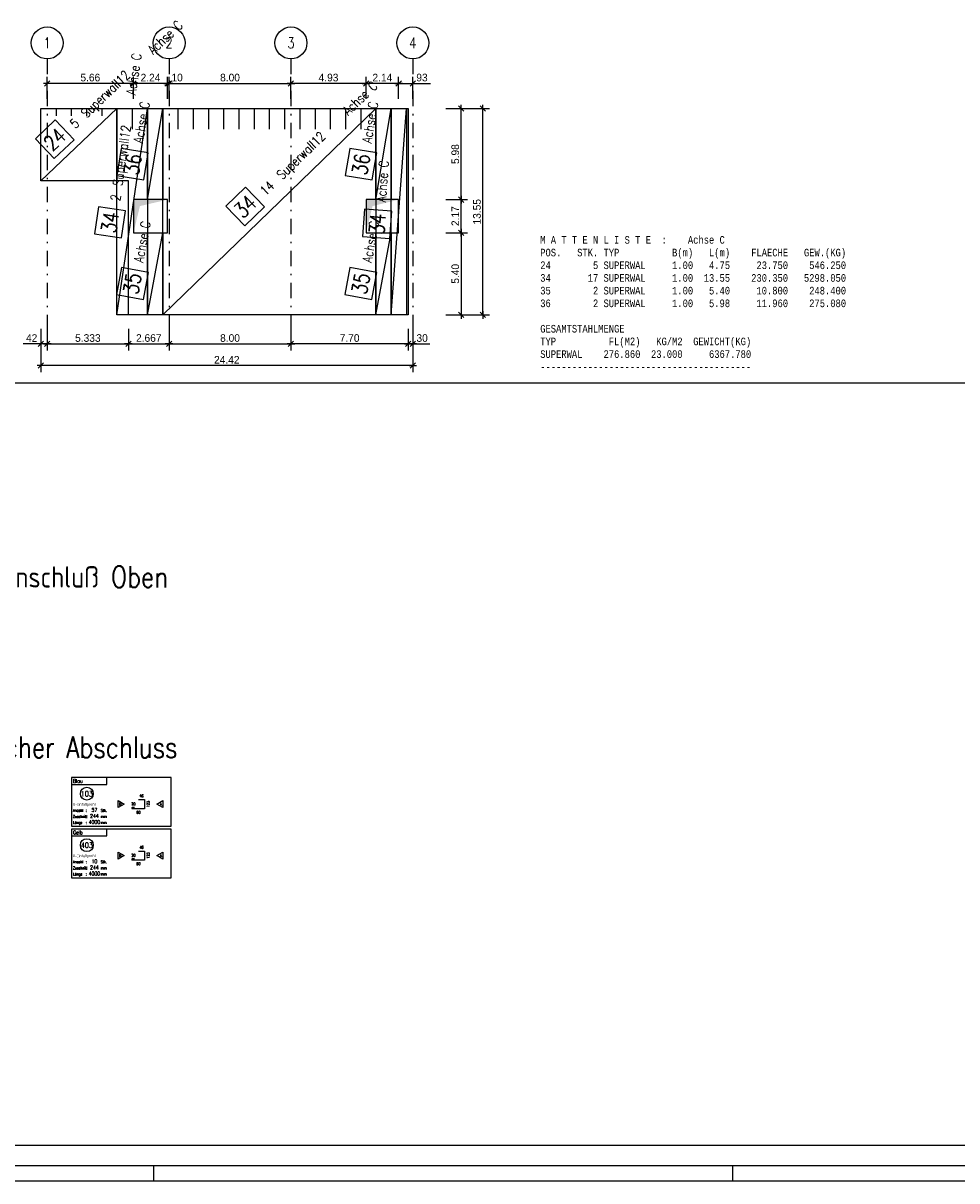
# Model space of a CAD drawing. Extents: x 0 to 238, y 0 to 168.
# Tile 21 of 31: x 115 to 177, y 0 to 76. Entities that reach past the tile are written whole.
import ezdxf
from ezdxf.enums import TextEntityAlignment as Align

# ---------------------------------------------------------------- set-up
doc = ezdxf.new("R2010")
doc.units = 0
doc.header["$LTSCALE"] = 2
doc.header["$MEASUREMENT"] = 0
doc.linetypes.add('AUSGEZOGEN', pattern=[0])
doc.linetypes.add('STRICHPUNKT', pattern=[1, 0.5, -0.25, 0, -0.25])
doc.layers.get('0').update_dxf_attribs({"linetype": 'CONTINUOUS'})
doc.layers.get('DEFPOINTS').update_dxf_attribs({"linetype": 'AUSGEZOGEN'})
for name, color, linetype in [('GER', 7, 'AUSGEZOGEN'), ('T__ACHS', 1, 'CONTINUOUS'), ('T__KONS', 3, 'CONTINUOUS'), ('T__KT', 7, 'AUSGEZOGEN'), ('T__M024', 7, 'CONTINUOUS'), ('T__M034', 7, 'CONTINUOUS'), ('T__M035', 7, 'CONTINUOUS'), ('T__M036', 7, 'CONTINUOUS'), ('T__RAND', 7, 'CONTINUOUS'), ('T__TEXT', 2, 'AUSGEZOGEN'), ('T__TXTL', 1, 'CONTINUOUS'), ('T__VERM', 2, 'CONTINUOUS'), ('TA_', 2, 'CONTINUOUS')]:
    doc.layers.add(name, color=color, linetype=linetype)
doc.styles.add('MONOTXT8', font='monotxtd', dxfattribs={"width": 0.8})
doc.styles.add('SIMPLEX7', font='simplexd', dxfattribs={"width": 0.7})
doc.styles.add('SIMPLEX8', font='simplexd', dxfattribs={"width": 0.8})
doc.dimstyles.new('SOFIBEMLI', dxfattribs={"dimtxt": 0.5, "dimasz": 0.05, "dimexe": 0.18, "dimexo": 0.0625, "dimgap": 0.135, "dimtad": 1, "dimdec": 0, "dimrnd": 0.001, "dimzin": 0, "dimdsep": 46, "dimtxsty": 'Standard', "dimblk1": 'SOFI-VERLI', "dimblk2": 'SOFI-VERRE', "dimsah": 1, "dimcen": 0.5, "dimse1": 1, "dimse2": 1, "dimclrd": 1, "dimclrt": 2, "dimadec": 0, "dimazin": 0, "dimtfac": 1, "dimtdec": 4, "dimtmove": 0, "dimatfit": 3, "dimldrblk": 'SOFI-VERLI', "dimfxl": 0, "dimtolj": 1, "dimtzin": 0, "dimarcsym": 0})
doc.dimstyles.new('SOFIBEMRE', dxfattribs={"dimtxt": 0.5, "dimasz": 0.05, "dimexe": 0.18, "dimexo": 0.0625, "dimgap": 0.135, "dimtad": 1, "dimdec": 0, "dimrnd": 0.001, "dimzin": 0, "dimdsep": 46, "dimtxsty": 'Standard', "dimblk1": 'SOFI-VERRE', "dimblk2": 'SOFI-VERLI', "dimsah": 1, "dimcen": 0.5, "dimse1": 1, "dimse2": 1, "dimclrd": 1, "dimclrt": 2, "dimadec": 0, "dimazin": 0, "dimtfac": 1, "dimtdec": 4, "dimtmove": 0, "dimatfit": 3, "dimldrblk": 'SOFI-VERRE', "dimfxl": 0, "dimtolj": 1, "dimtzin": 0, "dimarcsym": 0})

# ---------------------------------------------------------------- blocks, each defined once
blk = doc.blocks.new('ASO_BORDER')
at = {"color": 0, "linetype": 'ByBlock'}
for p, q in [((1, 1), (0, 1)), ((0, 0), (1, 0))]:
    blk.add_line(p, q, dxfattribs=at)
blk = doc.blocks.new('SOFI-IRAN')
at = {"layer": 'T__RAND', "color": 1}
for p, q in [((119.8, -1), (119.8, 0)), ((157.8, -1), (157.8, 0))]:
    blk.add_line(p, q, dxfattribs=at)
at = {"layer": 'T__RAND', "color": 0, "linetype": 'ByBlock', "xscale": 232.8, "yscale": 166.2}
blk.add_blockref('ASO_BORDER', (0, 0), dxfattribs=at)
blk = doc.blocks.new('SOFI-VERLI')
at = {"color": 0, "linetype": 'ByBlock'}
for p, q in [((0, 20), (0, -8.5)), ((-5, 0), (5, 0)), ((3.535, 3.535), (-3.535, -3.535))]:
    blk.add_line(p, q, dxfattribs=at)
blk = doc.blocks.new('SOFI-VERRE')
at = {"color": 0, "linetype": 'ByBlock'}
for p, q in [((-5, 0), (5, 0)), ((3.535, 3.535), (-3.535, -3.535)), ((0, -20), (0, 8.5))]:
    blk.add_line(p, q, dxfattribs=at)
blk = doc.blocks.new('*D207')
at = {"color": 1, "linetype": 'ByBlock'}
for p, q in [((140.443, 54.943), (140.393, 54.943)), ((140.493, 54.943), (140.793, 54.943)), ((140.843, 54.943), (141.913, 54.943))]:
    blk.add_line(p, q, dxfattribs=at)
at = {"layer": 'DEFPOINTS', "color": 0, "linetype": 'ByBlock'}
for p in [(140.493, 58.622), (140.793, 58.622), (140.793, 54.943)]:
    blk.add_point(p, dxfattribs=at)
at = {"color": 1, "linetype": 'ByBlock', "xscale": 0.05, "yscale": 0.05, "zscale": 0.05}
blk.add_blockref('SOFI-VERLI', (140.493, 54.943), dxfattribs=at)
at = {"color": 1, "linetype": 'ByBlock', "xscale": 0.05, "yscale": 0.05, "zscale": 0.05, "rotation": 180}
blk.add_blockref('SOFI-VERRE', (140.793, 54.943), dxfattribs=at)
at = {"color": 2, "linetype": 'ByBlock', "insert": (141.403, 55.328), "char_height": 0.5, "attachment_point": 5}
blk.add_mtext('\\A1;30', dxfattribs=at)
blk = doc.blocks.new('*D208')
at = {"color": 1, "linetype": 'ByBlock'}
blk.add_line((140.443, 54.943), (132.843, 54.943), dxfattribs=at)
at = {"layer": 'DEFPOINTS', "color": 0, "linetype": 'ByBlock'}
for p in [(132.793, 58.622), (140.493, 58.622), (132.793, 54.943)]:
    blk.add_point(p, dxfattribs=at)
at = {"color": 1, "linetype": 'ByBlock', "xscale": 0.05, "yscale": 0.05, "zscale": 0.05, "rotation": 180}
blk.add_blockref('SOFI-VERRE', (132.793, 54.943), dxfattribs=at)
at = {"color": 1, "linetype": 'ByBlock', "xscale": 0.05, "yscale": 0.05, "zscale": 0.05}
blk.add_blockref('SOFI-VERLI', (140.493, 54.943), dxfattribs=at)
at = {"color": 2, "linetype": 'ByBlock', "insert": (136.643, 55.328), "char_height": 0.5, "attachment_point": 5}
blk.add_mtext('\\A1;7.70', dxfattribs=at)
blk = doc.blocks.new('*D209')
at = {"color": 1, "linetype": 'ByBlock'}
blk.add_line((124.843, 54.943), (132.743, 54.943), dxfattribs=at)
at = {"layer": 'DEFPOINTS', "color": 0, "linetype": 'ByBlock'}
for p in [(124.793, 58.622), (132.793, 58.622), (132.793, 54.943)]:
    blk.add_point(p, dxfattribs=at)
at = {"color": 1, "linetype": 'ByBlock', "xscale": 0.05, "yscale": 0.05, "zscale": 0.05, "rotation": 180}
blk.add_blockref('SOFI-VERRE', (124.793, 54.943), dxfattribs=at)
at = {"color": 1, "linetype": 'ByBlock', "xscale": 0.05, "yscale": 0.05, "zscale": 0.05}
blk.add_blockref('SOFI-VERLI', (132.793, 54.943), dxfattribs=at)
at = {"color": 2, "linetype": 'ByBlock', "insert": (128.793, 55.328), "char_height": 0.5, "attachment_point": 5}
blk.add_mtext('\\A1;8.00', dxfattribs=at)
blk = doc.blocks.new('*D210')
at = {"color": 1, "linetype": 'ByBlock'}
blk.add_line((122.176, 54.943), (124.743, 54.943), dxfattribs=at)
at = {"layer": 'DEFPOINTS', "color": 0, "linetype": 'ByBlock'}
for p in [(122.126, 58.622), (124.793, 58.622), (124.793, 54.943)]:
    blk.add_point(p, dxfattribs=at)
at = {"color": 1, "linetype": 'ByBlock', "xscale": 0.05, "yscale": 0.05, "zscale": 0.05, "rotation": 180}
blk.add_blockref('SOFI-VERRE', (122.126, 54.943), dxfattribs=at)
at = {"color": 1, "linetype": 'ByBlock', "xscale": 0.05, "yscale": 0.05, "zscale": 0.05}
blk.add_blockref('SOFI-VERLI', (124.793, 54.943), dxfattribs=at)
at = {"color": 2, "linetype": 'ByBlock', "insert": (123.459, 55.328), "char_height": 0.5, "attachment_point": 5}
blk.add_mtext('\\A1;2.66\\S7;', dxfattribs=at)
blk = doc.blocks.new('*D211')
at = {"color": 1, "linetype": 'ByBlock'}
blk.add_line((116.843, 54.943), (122.076, 54.943), dxfattribs=at)
at = {"layer": 'DEFPOINTS', "color": 0, "linetype": 'ByBlock'}
for p in [(116.793, 58.622), (122.126, 58.622), (122.126, 54.943)]:
    blk.add_point(p, dxfattribs=at)
at = {"color": 1, "linetype": 'ByBlock', "xscale": 0.05, "yscale": 0.05, "zscale": 0.05, "rotation": 180}
blk.add_blockref('SOFI-VERRE', (116.793, 54.943), dxfattribs=at)
at = {"color": 1, "linetype": 'ByBlock', "xscale": 0.05, "yscale": 0.05, "zscale": 0.05}
blk.add_blockref('SOFI-VERLI', (122.126, 54.943), dxfattribs=at)
at = {"color": 2, "linetype": 'ByBlock', "insert": (119.459, 55.328), "char_height": 0.5, "attachment_point": 5}
blk.add_mtext('\\A1;5.33\\S3;', dxfattribs=at)
blk = doc.blocks.new('*D212')
at = {"color": 1, "linetype": 'ByBlock'}
for p, q in [((116.373, 54.943), (115.219, 54.943)), ((116.743, 54.943), (116.423, 54.943))]:
    blk.add_line(p, q, dxfattribs=at)
at = {"layer": 'DEFPOINTS', "color": 0, "linetype": 'ByBlock'}
for p in [(116.373, 58.622), (116.793, 58.622), (116.373, 54.943)]:
    blk.add_point(p, dxfattribs=at)
at = {"color": 1, "linetype": 'ByBlock', "xscale": 0.05, "yscale": 0.05, "zscale": 0.05, "rotation": 180}
blk.add_blockref('SOFI-VERRE', (116.373, 54.943), dxfattribs=at)
at = {"color": 1, "linetype": 'ByBlock', "xscale": 0.05, "yscale": 0.05, "zscale": 0.05}
blk.add_blockref('SOFI-VERLI', (116.793, 54.943), dxfattribs=at)
at = {"color": 2, "linetype": 'ByBlock', "insert": (115.771, 55.328), "char_height": 0.5, "attachment_point": 5}
blk.add_mtext('\\A1;42', dxfattribs=at)
blk = doc.blocks.new('*D213')
at = {"color": 1, "linetype": 'ByBlock'}
blk.add_line((140.743, 53.518), (116.423, 53.518), dxfattribs=at)
at = {"layer": 'DEFPOINTS', "color": 0, "linetype": 'ByBlock'}
for p in [(116.373, 58.622), (140.793, 58.622), (116.373, 53.518)]:
    blk.add_point(p, dxfattribs=at)
at = {"color": 1, "linetype": 'ByBlock', "xscale": 0.05, "yscale": 0.05, "zscale": 0.05, "rotation": 180}
blk.add_blockref('SOFI-VERRE', (116.373, 53.518), dxfattribs=at)
at = {"color": 1, "linetype": 'ByBlock', "xscale": 0.05, "yscale": 0.05, "zscale": 0.05}
blk.add_blockref('SOFI-VERLI', (140.793, 53.518), dxfattribs=at)
at = {"color": 2, "linetype": 'ByBlock', "insert": (128.583, 53.903), "char_height": 0.5, "attachment_point": 5}
blk.add_mtext('\\A1;24.42', dxfattribs=at)
blk = doc.blocks.new('*D214')
at = {"color": 1, "linetype": 'ByBlock'}
blk.add_line((143.966, 62.195), (143.966, 56.895), dxfattribs=at)
at = {"layer": 'DEFPOINTS', "color": 0, "linetype": 'ByBlock'}
for p in [(141.482, 62.245), (141.482, 56.845), (143.966, 56.845)]:
    blk.add_point(p, dxfattribs=at)
at = {"color": 1, "linetype": 'ByBlock', "xscale": 0.05, "yscale": 0.05, "zscale": 0.05}
for name, p, rotation in [('SOFI-VERLI', (143.966, 62.245), 90), ('SOFI-VERRE', (143.966, 56.845), 270)]:
    blk.add_blockref(name, p, dxfattribs=dict(at, rotation=rotation))
at = {"color": 2, "linetype": 'ByBlock', "insert": (143.581, 59.545), "char_height": 0.5, "attachment_point": 5, "rotation": 90}
blk.add_mtext('\\A1;5.40', dxfattribs=at)
blk = doc.blocks.new('*D215')
at = {"color": 1, "linetype": 'ByBlock'}
blk.add_line((143.966, 62.295), (143.966, 64.365), dxfattribs=at)
at = {"layer": 'DEFPOINTS', "color": 0, "linetype": 'ByBlock'}
for p in [(141.482, 64.415), (143.966, 64.415), (141.482, 62.245)]:
    blk.add_point(p, dxfattribs=at)
at = {"color": 1, "linetype": 'ByBlock', "xscale": 0.05, "yscale": 0.05, "zscale": 0.05}
for name, p, rotation in [('SOFI-VERLI', (143.966, 64.415), 90), ('SOFI-VERRE', (143.966, 62.245), 270)]:
    blk.add_blockref(name, p, dxfattribs=dict(at, rotation=rotation))
at = {"color": 2, "linetype": 'ByBlock', "insert": (143.581, 63.33), "char_height": 0.5, "attachment_point": 5, "rotation": 90}
blk.add_mtext('\\A1;2.17', dxfattribs=at)
blk = doc.blocks.new('*D216')
at = {"color": 1, "linetype": 'ByBlock'}
blk.add_line((143.966, 64.465), (143.966, 70.345), dxfattribs=at)
at = {"layer": 'DEFPOINTS', "color": 0, "linetype": 'ByBlock'}
for p in [(141.482, 70.395), (143.966, 70.395), (141.482, 64.415)]:
    blk.add_point(p, dxfattribs=at)
at = {"color": 1, "linetype": 'ByBlock', "xscale": 0.05, "yscale": 0.05, "zscale": 0.05}
for name, p, rotation in [('SOFI-VERLI', (143.966, 70.395), 90), ('SOFI-VERRE', (143.966, 64.415), 270)]:
    blk.add_blockref(name, p, dxfattribs=dict(at, rotation=rotation))
at = {"color": 2, "linetype": 'ByBlock', "insert": (143.581, 67.405), "char_height": 0.5, "attachment_point": 5, "rotation": 90}
blk.add_mtext('\\A1;5.98', dxfattribs=at)
blk = doc.blocks.new('*D217')
at = {"color": 1, "linetype": 'ByBlock'}
blk.add_line((145.391, 56.895), (145.391, 70.345), dxfattribs=at)
at = {"layer": 'DEFPOINTS', "color": 0, "linetype": 'ByBlock'}
for p in [(141.482, 70.395), (145.391, 70.395), (141.482, 56.845)]:
    blk.add_point(p, dxfattribs=at)
at = {"color": 1, "linetype": 'ByBlock', "xscale": 0.05, "yscale": 0.05, "zscale": 0.05}
for name, p, rotation in [('SOFI-VERLI', (145.391, 70.395), 90), ('SOFI-VERRE', (145.391, 56.845), 270)]:
    blk.add_blockref(name, p, dxfattribs=dict(at, rotation=rotation))
at = {"color": 2, "linetype": 'ByBlock', "insert": (145.006, 63.62), "char_height": 0.5, "attachment_point": 5, "rotation": 90}
blk.add_mtext('\\A1;13.55', dxfattribs=at)
blk = doc.blocks.new('*D218')
at = {"color": 1, "linetype": 'ByBlock'}
blk.add_line((122.403, 72.043), (116.843, 72.043), dxfattribs=at)
at = {"layer": 'DEFPOINTS', "color": 0, "linetype": 'ByBlock'}
for p in [(116.793, 72.043), (116.793, 70.83), (122.453, 70.83)]:
    blk.add_point(p, dxfattribs=at)
at = {"color": 1, "linetype": 'ByBlock', "xscale": 0.05, "yscale": 0.05, "zscale": 0.05, "rotation": 180}
blk.add_blockref('SOFI-VERLI', (116.793, 72.043), dxfattribs=at)
at = {"color": 1, "linetype": 'ByBlock', "xscale": 0.05, "yscale": 0.05, "zscale": 0.05}
blk.add_blockref('SOFI-VERRE', (122.453, 72.043), dxfattribs=at)
at = {"color": 2, "linetype": 'ByBlock', "insert": (119.623, 72.428), "char_height": 0.5, "attachment_point": 5}
blk.add_mtext('\\A1;5.66', dxfattribs=at)
blk = doc.blocks.new('*D219')
at = {"color": 1, "linetype": 'ByBlock'}
blk.add_line((124.643, 72.043), (122.503, 72.043), dxfattribs=at)
at = {"layer": 'DEFPOINTS', "color": 0, "linetype": 'ByBlock'}
for p in [(122.453, 72.043), (122.453, 70.83), (124.693, 70.83)]:
    blk.add_point(p, dxfattribs=at)
at = {"color": 1, "linetype": 'ByBlock', "xscale": 0.05, "yscale": 0.05, "zscale": 0.05, "rotation": 180}
blk.add_blockref('SOFI-VERLI', (122.453, 72.043), dxfattribs=at)
at = {"color": 1, "linetype": 'ByBlock', "xscale": 0.05, "yscale": 0.05, "zscale": 0.05}
blk.add_blockref('SOFI-VERRE', (124.693, 72.043), dxfattribs=at)
at = {"color": 2, "linetype": 'ByBlock', "insert": (123.573, 72.428), "char_height": 0.5, "attachment_point": 5}
blk.add_mtext('\\A1;2.24', dxfattribs=at)
blk = doc.blocks.new('*D220')
at = {"color": 1, "linetype": 'ByBlock'}
for p, q in [((124.643, 72.043), (124.593, 72.043)), ((124.693, 72.043), (124.793, 72.043)), ((124.843, 72.043), (125.746, 72.043))]:
    blk.add_line(p, q, dxfattribs=at)
at = {"layer": 'DEFPOINTS', "color": 0, "linetype": 'ByBlock'}
for p in [(124.793, 72.043), (124.693, 70.83), (124.793, 70.83)]:
    blk.add_point(p, dxfattribs=at)
at = {"color": 1, "linetype": 'ByBlock', "xscale": 0.05, "yscale": 0.05, "zscale": 0.05}
blk.add_blockref('SOFI-VERRE', (124.693, 72.043), dxfattribs=at)
at = {"color": 1, "linetype": 'ByBlock', "xscale": 0.05, "yscale": 0.05, "zscale": 0.05, "rotation": 180}
blk.add_blockref('SOFI-VERLI', (124.793, 72.043), dxfattribs=at)
at = {"color": 2, "linetype": 'ByBlock', "insert": (125.319, 72.428), "char_height": 0.5, "attachment_point": 5}
blk.add_mtext('\\A1;10', dxfattribs=at)
blk = doc.blocks.new('*D221')
at = {"color": 1, "linetype": 'ByBlock'}
blk.add_line((124.843, 72.043), (132.743, 72.043), dxfattribs=at)
at = {"layer": 'DEFPOINTS', "color": 0, "linetype": 'ByBlock'}
for p in [(132.793, 72.043), (124.793, 70.83), (132.793, 70.83)]:
    blk.add_point(p, dxfattribs=at)
at = {"color": 1, "linetype": 'ByBlock', "xscale": 0.05, "yscale": 0.05, "zscale": 0.05, "rotation": 180}
blk.add_blockref('SOFI-VERLI', (124.793, 72.043), dxfattribs=at)
at = {"color": 1, "linetype": 'ByBlock', "xscale": 0.05, "yscale": 0.05, "zscale": 0.05}
blk.add_blockref('SOFI-VERRE', (132.793, 72.043), dxfattribs=at)
at = {"color": 2, "linetype": 'ByBlock', "insert": (128.793, 72.428), "char_height": 0.5, "attachment_point": 5}
blk.add_mtext('\\A1;8.00', dxfattribs=at)
blk = doc.blocks.new('*D222')
at = {"color": 1, "linetype": 'ByBlock'}
blk.add_line((137.673, 72.043), (132.843, 72.043), dxfattribs=at)
at = {"layer": 'DEFPOINTS', "color": 0, "linetype": 'ByBlock'}
for p in [(132.793, 72.043), (132.793, 70.83), (137.723, 70.83)]:
    blk.add_point(p, dxfattribs=at)
at = {"color": 1, "linetype": 'ByBlock', "xscale": 0.05, "yscale": 0.05, "zscale": 0.05, "rotation": 180}
blk.add_blockref('SOFI-VERLI', (132.793, 72.043), dxfattribs=at)
at = {"color": 1, "linetype": 'ByBlock', "xscale": 0.05, "yscale": 0.05, "zscale": 0.05}
blk.add_blockref('SOFI-VERRE', (137.723, 72.043), dxfattribs=at)
at = {"color": 2, "linetype": 'ByBlock', "insert": (135.258, 72.428), "char_height": 0.5, "attachment_point": 5}
blk.add_mtext('\\A1;4.93', dxfattribs=at)
blk = doc.blocks.new('*D223')
at = {"color": 1, "linetype": 'ByBlock'}
blk.add_line((139.813, 72.043), (137.773, 72.043), dxfattribs=at)
at = {"layer": 'DEFPOINTS', "color": 0, "linetype": 'ByBlock'}
for p in [(137.723, 72.043), (137.723, 70.83), (139.863, 70.83)]:
    blk.add_point(p, dxfattribs=at)
at = {"color": 1, "linetype": 'ByBlock', "xscale": 0.05, "yscale": 0.05, "zscale": 0.05, "rotation": 180}
blk.add_blockref('SOFI-VERLI', (137.723, 72.043), dxfattribs=at)
at = {"color": 1, "linetype": 'ByBlock', "xscale": 0.05, "yscale": 0.05, "zscale": 0.05}
blk.add_blockref('SOFI-VERRE', (139.863, 72.043), dxfattribs=at)
at = {"color": 2, "linetype": 'ByBlock', "insert": (138.793, 72.428), "char_height": 0.5, "attachment_point": 5}
blk.add_mtext('\\A1;2.14', dxfattribs=at)
blk = doc.blocks.new('*D224')
at = {"color": 1, "linetype": 'ByBlock'}
for p, q in [((139.913, 72.043), (140.743, 72.043)), ((140.793, 72.043), (141.946, 72.043))]:
    blk.add_line(p, q, dxfattribs=at)
at = {"layer": 'DEFPOINTS', "color": 0, "linetype": 'ByBlock'}
for p in [(140.793, 72.043), (139.863, 70.83), (140.793, 70.83)]:
    blk.add_point(p, dxfattribs=at)
at = {"color": 1, "linetype": 'ByBlock', "xscale": 0.05, "yscale": 0.05, "zscale": 0.05, "rotation": 180}
blk.add_blockref('SOFI-VERLI', (139.863, 72.043), dxfattribs=at)
at = {"color": 1, "linetype": 'ByBlock', "xscale": 0.05, "yscale": 0.05, "zscale": 0.05}
blk.add_blockref('SOFI-VERRE', (140.793, 72.043), dxfattribs=at)
at = {"color": 2, "linetype": 'ByBlock', "insert": (141.394, 72.428), "char_height": 0.5, "attachment_point": 5}
blk.add_mtext('\\A1;93', dxfattribs=at)
blk = doc.blocks.new('SOFI-BM-POS')
at = {"color": 1, "linetype": 'Continuous'}
for p, q in [((0.5, 0.75), (-0.5, 0.75)), ((-0.5, 0.75), (-0.5, -0.25)), ((0.5, -0.25), (0.5, 0.75)), ((-0.5, -0.25), (0.5, -0.25))]:
    blk.add_line(p, q, dxfattribs=at)
blk = doc.blocks.new('SOFI-BM-MAT')
at = {"color": 1, "linetype": 'Continuous'}
blk.add_blockref('SOFI-BM-POS', (-0.5, 0.5), dxfattribs=at)
at = {"color": 1, "linetype": 'Continuous', "style": 'SIMPLEX8', "width": 0.8}
blk.add_attdef('SOFI_BM_MULT', text='', height=0.2, dxfattribs=at).set_placement((-1.1, 1.1), align=Align.RIGHT)
at = {"color": 3, "linetype": 'Continuous', "style": 'SIMPLEX8', "width": 0.8}
blk.add_attdef('SOFI_BM_POS', text='', height=0.556, dxfattribs=at).set_placement((-0.5, 0.75), align=Align.MIDDLE_CENTER)
at = {"color": 2, "linetype": 'Continuous', "style": 'SIMPLEX8', "width": 0.8, "flags": 1}
for tag, p in [('SOFI_BM_MATTE', (0.3, 0.5)), ('SOFI_BM_ANZAHL', (0.3, 0.5)), ('SOFI_BM_BREITE', (0.8, -0.5)), ('SOFI_BM_MATR', (1.5, -0.5))]:
    blk.add_attdef(tag, p, '', height=0.35, dxfattribs=at)
blk.add_attdef('SOFI_BM_LAENGE', text='', height=0.35, dxfattribs=at).set_placement((0.4, -0.5), align=Align.RIGHT)
at = {"color": 1, "linetype": 'Continuous', "style": 'SIMPLEX8', "width": 0.8}
for tag, p in [('SOFI_BM_DANEI', (-1.79, -1)), ('SOFI_BM_WANEI', (-1.79, -1.5))]:
    blk.add_attdef(tag, p, '', height=0.2, dxfattribs=at)
blk = doc.blocks.new('KT-DREIECK')
at = {"layer": 'T__KT'}
blk.add_lwpolyline([(-0.231, 0.133), (0, -0.266), (0.231, 0.133)], close=True, dxfattribs=at)
blk = doc.blocks.new('KT-TEXTE')
at = {"layer": 'T__KT', "color": 8}
blk.add_lwpolyline([(0, -3.2), (6.541, -3.2), (6.541, 0), (0, 0)], close=True, dxfattribs=at)
blk.add_lwpolyline([(0, -0.45), (2.315, -0.45), (2.315, 0)], dxfattribs=at)
at = {"layer": 'T__KT', "color": 1}
blk.add_circle((1.006, -1.058), 0.425, dxfattribs=at)
at = {"layer": 'GER', "style": 'SIMPLEX7', "width": 0.7}
for s, p in [('Anzahl', (0.1, -2.247)), ('Zuschnitt', (0.1, -2.647)), ('Länge', (0.1, -3.047))]:
    blk.add_text(s, height=0.18, dxfattribs=at).set_placement(p)
for s, p in [(':', (1.004, -2.247)), ('Stk.', (2.315, -2.247)), (':', (1.004, -2.647)), (':', (1.004, -3.047)), ('mm', (2.315, -2.647)), ('mm', (2.315, -3.047))]:
    blk.add_text(s, height=0.18, dxfattribs=at).set_placement(p, align=Align.RIGHT)
blk = doc.blocks.new('KT_WOE11')
at = {"layer": 'T__KT', "color": 11}
for p, q in [((4.392, -1.441), (4.792, -1.441)), ((4.792, -1.441), (4.792, -2.041)), ((4.142, -1.966), (3.992, -1.966)), ((4.792, -2.041), (3.992, -2.041))]:
    blk.add_line(p, q, dxfattribs=at)
blk.add_arc((3.992, -2.003), 0.0375, 90, 270, dxfattribs=at)
at = {"layer": 'T__KT'}
blk.add_blockref('KT-TEXTE', (0, 0), dxfattribs=at)
at = {"layer": 'T__KT', "xscale": -1}
for p, rotation in [((3.2, -1.741), 210), ((5.87, -1.741), 150)]:
    blk.add_blockref('KT-DREIECK', p, dxfattribs=dict(at, rotation=rotation))
at = {"layer": 'T__KT', "style": 'SIMPLEX8', "width": 0.8}
for s, p in [('B', (3.2, -1.741)), ('A', (5.87, -1.741))]:
    blk.add_text(s, height=0.18, dxfattribs=at).set_placement(p, align=Align.MIDDLE)
at = {"layer": 'T__KT', "color": 1, "style": 'SIMPLEX8', "width": 0.8}
blk.add_attdef('KT-HPOS', (0.1, -0.35), '', height=0.25, dxfattribs=at)
at = {"layer": 'T__KT', "style": 'SIMPLEX8', "width": 0.8}
for tag, flags, p in [('KT-TYP', 1, (1.485, -0.846)), ('KT-AZK', 9, (1.485, -1.271))]:
    blk.add_attdef(tag, text='', height=0.18, dxfattribs=dict(at, flags=flags)).set_placement(p, align=Align.MIDDLE_LEFT)
at = {"layer": 'T__KT', "color": 2, "style": 'SIMPLEX8', "width": 0.8}
blk.add_attdef('KT-UPOS', text='', height=0.35, dxfattribs=at).set_placement((1.006, -1.059), align=Align.MIDDLE)
at = {"layer": 'T__KT', "style": 'SIMPLEX8', "width": 0.8}
for tag, p in [('KT-Z02', (4.592, -1.201)), ('KT-Z03', (4.067, -1.726)), ('KT-Z04', (4.392, -2.281))]:
    blk.add_attdef(tag, text='', height=0.18, dxfattribs=at).set_placement(p, align=Align.MIDDLE)
blk.add_attdef('KT-Z01', text='', height=0.18, rotation=90, dxfattribs=at).set_placement((5.032, -1.741), align=Align.MIDDLE)
at = {"layer": 'T__KT', "style": 'SIMPLEX8', "width": 0.8, "flags": 8}
blk.add_attdef('KT-NAME', (0.1, -1.847), '', height=0.18, dxfattribs=at)
at = {"layer": 'T__KT', "color": 1, "style": 'SIMPLEX8', "width": 0.8}
for tag, p in [('KT-STK', (1.504, -2.247)), ('KT-Z', (1.504, -2.647)), ('KT-L', (1.504, -3.047))]:
    blk.add_attdef(tag, text='', height=0.25, dxfattribs=at).set_placement(p, align=Align.CENTER)

msp = doc.modelspace()

# ---------------------------------------------------------------- linework, layer by layer
at = {"layer": 'T__ACHS', "linetype": 'STRICHPUNKT'}
for p, q in [((116.793, 73.65), (116.793, 55.828)), ((124.793, 73.65), (124.793, 55.828)), ((132.793, 73.65), (132.793, 55.828)), ((140.793, 73.65), (140.793, 55.828))]:
    msp.add_line(p, q, dxfattribs=at)
at = {"layer": 'T__ACHS'}
for centre in [(116.793, 74.7), (124.793, 74.7), (132.793, 74.7), (140.793, 74.7)]:
    msp.add_circle(centre, 1.05, dxfattribs=at)
at = {"layer": 'T__KONS', "color": 3}
msp.add_lwpolyline([(122.126, 56.845), (122.126, 65.645), (116.373, 65.645), (116.373, 70.395), (140.493, 70.395), (140.493, 56.845)], close=True, dxfattribs=at)
at = {"layer": 'T__KONS', "color": 2, "linetype": 'Continuous'}
for points in [[(122.453, 62.245), (124.693, 62.245), (124.693, 64.415), (122.453, 64.415)], [(137.723, 62.245), (139.863, 62.245), (139.863, 64.415), (137.723, 64.415)]]:
    msp.add_lwpolyline(points, close=True, dxfattribs=at)
at = {"layer": 'T__M024', "color": 1, "linetype": 'Continuous'}
for p, q in [((117.373, 70.395), (117.373, 69.92)), ((118.373, 70.395), (118.373, 69.92)), ((119.373, 70.395), (119.373, 69.92)), ((120.373, 70.395), (120.373, 69.92))]:
    msp.add_line(p, q, dxfattribs=at)
msp.add_lwpolyline([(116.373, 65.645), (116.373, 70.395), (121.373, 70.395), (121.373, 65.645), (116.373, 65.645), (121.373, 70.395)], dxfattribs=at)
at = {"layer": 'T__M034', "color": 1, "linetype": 'Continuous'}
for p, q in [((122.373, 70.395), (122.373, 69.04)), ((125.373, 70.395), (125.373, 69.04)), ((126.373, 70.395), (126.373, 69.04)), ((127.373, 70.395), (127.373, 69.04)), ((128.373, 70.395), (128.373, 69.04)), ((129.373, 70.395), (129.373, 69.04)), ((130.373, 70.395), (130.373, 69.04)), ((131.373, 70.395), (131.373, 69.04)), ((132.373, 70.395), (132.373, 69.04)), ((133.373, 70.395), (133.373, 69.04)), ((134.373, 70.395), (134.373, 69.04)), ((135.373, 70.395), (135.373, 69.04)), ((136.373, 70.395), (136.373, 69.04)), ((137.373, 70.395), (137.373, 69.04))]:
    msp.add_line(p, q, dxfattribs=at)
for points in [[(121.373, 56.845), (121.373, 70.395), (123.373, 70.395), (123.373, 56.845), (121.373, 56.845), (123.373, 70.395)], [(124.373, 56.845), (124.373, 70.395), (138.373, 70.395), (138.373, 56.845), (124.373, 56.845), (138.373, 70.395)], [(139.373, 56.845), (139.373, 70.395), (140.373, 70.395), (140.373, 56.845), (139.373, 56.845), (140.373, 70.395)]]:
    msp.add_lwpolyline(points, dxfattribs=at)
at = {"layer": 'T__M035', "color": 1, "linetype": 'Continuous'}
for points in [[(123.373, 56.845), (123.373, 62.245), (124.373, 62.245), (124.373, 56.845), (123.373, 56.845), (124.373, 62.245)], [(138.373, 56.845), (138.373, 62.245), (139.373, 62.245), (139.373, 56.845), (138.373, 56.845), (139.373, 62.245)]]:
    msp.add_lwpolyline(points, dxfattribs=at)
at = {"layer": 'T__M036', "color": 1, "linetype": 'Continuous'}
for points in [[(123.373, 64.415), (123.373, 70.395), (124.373, 70.395), (124.373, 64.415), (123.373, 64.415), (124.373, 70.395)], [(138.373, 64.415), (138.373, 70.395), (139.373, 70.395), (139.373, 64.415), (138.373, 64.415), (139.373, 70.395)]]:
    msp.add_lwpolyline(points, dxfattribs=at)
at = {"layer": 'TA_', "color": 3, "linetype": 'Continuous'}
for points in [[(122.453, 62.245), (122.877, 63.991), (122.453, 64.415), (124.693, 64.415)], [(137.723, 62.245), (138.147, 63.991), (137.723, 64.415), (139.863, 64.415)]]:
    msp.add_solid(points, dxfattribs=at)

# ---------------------------------------------------------------- block references
at = {"layer": 'DEFPOINTS', "color": 6, "linetype": 'Continuous', "xscale": 191.4579940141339, "yscale": 50.03289031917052, "zscale": 191.4579940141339}
msp.add_blockref('ASO_BORDER', (6.08, 2.339), dxfattribs=at)
at = {"layer": 'T__KONS', "color": 7}
for p, values in [((118.386, 26.474), {'KT-HPOS': 'Blau', 'KT-UPOS': '103', 'KT-STK': '57', 'KT-Z': '244', 'KT-L': '4000', 'KT-Z01': '123', 'KT-Z02': '46', 'KT-NAME': 'U-Einfaßprofil', 'KT-Z03': '20', 'KT-Z04': '60'}), ((118.386, 23.095), {'KT-HPOS': 'Gelb', 'KT-UPOS': '403', 'KT-STK': '10', 'KT-Z': '244', 'KT-L': '4000', 'KT-Z01': '123', 'KT-Z02': '46', 'KT-NAME': 'U-Einfaßprofil', 'KT-Z03': '20', 'KT-Z04': '60'})]:
    msp.add_blockref('KT_WOE11', p, dxfattribs=at).add_auto_attribs(values)
at = {"layer": 'T__M024', "color": 7}
ref = msp.add_blockref('SOFI-BM-MAT', (118.873, 68.02), dxfattribs=dict(at, xscale=1.799, yscale=1.799, zscale=1.799, rotation=43.53119928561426))
ref.add_attrib('SOFI_BM_POS', '24', dxfattribs={"layer": '0', "color": 3, "linetype": 'Continuous', "height": 0.9994, "rotation": 43.5312, "style": 'SIMPLEX8', "width": 0.8}).set_placement((117.291, 68.379), align=Align.MIDDLE_CENTER)
ref.add_attrib('SOFI_BM_MATTE', 'Superwall12', (119.375, 69.738), dxfattribs={"layer": '0', "color": 2, "linetype": 'Continuous', "height": 0.62965, "rotation": 43.5312, "style": 'SIMPLEX8', "width": 0.8})
ref.add_attrib('SOFI_BM_ANZAHL', '5', (118.644, 69.044), dxfattribs={"layer": '0', "color": 2, "linetype": 'Continuous', "height": 0.63, "rotation": 43.5312, "style": 'SIMPLEX8', "width": 0.8})
ref.add_attrib('SOFI_BM_MATR', 'Achse C', (123.757, 73.901), dxfattribs={"layer": '0', "color": 2, "linetype": 'Continuous', "height": 0.6296, "rotation": 43.5312, "style": 'SIMPLEX8', "width": 0.8})
at = {"layer": 'T__M034', "color": 1}
ref = msp.add_blockref('SOFI-BM-MAT', (122.373, 63.62), dxfattribs=dict(at, xscale=1.799, yscale=1.799, zscale=1.799, rotation=81.60368272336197))
ref.add_attrib('SOFI_BM_POS', '34', dxfattribs={"layer": '0', "color": 3, "linetype": 'Continuous', "height": 0.9994, "rotation": 81.60368, "style": 'SIMPLEX8', "width": 0.8}).set_placement((120.907, 62.927), align=Align.MIDDLE_CENTER)
ref.add_attrib('SOFI_BM_MATTE', 'Superwall12', (121.709, 65.282), dxfattribs={"layer": '0', "color": 2, "linetype": 'Continuous', "height": 0.62965, "rotation": 81.60368, "style": 'SIMPLEX8', "width": 0.8})
ref.add_attrib('SOFI_BM_ANZAHL', '2', (121.562, 64.285), dxfattribs={"layer": '0', "color": 2, "linetype": 'Continuous', "height": 0.63, "rotation": 81.60368, "style": 'SIMPLEX8', "width": 0.8})
ref.add_attrib('SOFI_BM_MATR', 'Achse C', (122.591, 71.262), dxfattribs={"layer": '0', "color": 2, "linetype": 'Continuous', "height": 0.6296, "rotation": 81.60368, "style": 'SIMPLEX8', "width": 0.8})
ref = msp.add_blockref('SOFI-BM-MAT', (131.373, 63.62), dxfattribs=dict(at, xscale=1.799, yscale=1.799, zscale=1.799, rotation=44.06421748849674))
ref.add_attrib('SOFI_BM_POS', '34', dxfattribs={"layer": '0', "color": 3, "linetype": 'Continuous', "height": 0.9994, "rotation": 44.06422, "style": 'SIMPLEX8', "width": 0.8}).set_placement((129.788, 63.964), align=Align.MIDDLE_CENTER)
ref.add_attrib('SOFI_BM_MATTE', 'Superwall12', (132.221, 65.693), dxfattribs={"layer": '0', "color": 2, "linetype": 'Continuous', "height": 0.62965, "rotation": 44.06422, "style": 'SIMPLEX8', "width": 0.8})
ref.add_attrib('SOFI_BM_ANZAHL', '14', (131.135, 64.642), dxfattribs={"layer": '0', "color": 2, "linetype": 'Continuous', "height": 0.6296, "rotation": 44.06422, "style": 'SIMPLEX8', "width": 0.8})
ref.add_attrib('SOFI_BM_MATR', 'Achse C', (136.564, 69.897), dxfattribs={"layer": '0', "color": 2, "linetype": 'Continuous', "height": 0.6296, "rotation": 44.06422, "style": 'SIMPLEX8', "width": 0.8})
ref = msp.add_blockref('SOFI-BM-MAT', (139.873, 63.62), dxfattribs=dict(at, xscale=1.799, yscale=1.799, zscale=1.799, rotation=85.77918105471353))
ref.add_attrib('SOFI_BM_POS', '34', dxfattribs={"layer": '0', "color": 3, "linetype": 'Continuous', "height": 0.9994, "rotation": 85.77918, "style": 'SIMPLEX8', "width": 0.8}).set_placement((138.461, 62.822), align=Align.MIDDLE_CENTER)
ref.add_attrib('SOFI_BM_MATR', 'Achse C', (139.015, 64.224), dxfattribs={"layer": '0', "color": 2, "linetype": 'Continuous', "height": 0.6296, "rotation": 85.77918, "style": 'SIMPLEX8', "width": 0.8})
at = {"layer": 'T__M035', "color": 1}
ref = msp.add_blockref('SOFI-BM-MAT', (123.873, 59.545), dxfattribs=dict(at, xscale=1.799, yscale=1.799, zscale=1.799, rotation=79.50852298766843))
ref.add_attrib('SOFI_BM_POS', '35', dxfattribs={"layer": '0', "color": 3, "linetype": 'Continuous', "height": 0.9994, "rotation": 79.50852, "style": 'SIMPLEX8', "width": 0.8}).set_placement((122.382, 58.906), align=Align.MIDDLE_CENTER)
ref.add_attrib('SOFI_BM_MATR', 'Achse C', (123.086, 60.239), dxfattribs={"layer": '0', "color": 2, "linetype": 'Continuous', "height": 0.6296, "rotation": 79.50852, "style": 'SIMPLEX8', "width": 0.8})
ref = msp.add_blockref('SOFI-BM-MAT', (138.873, 59.545), dxfattribs=dict(at, xscale=1.799, yscale=1.799, zscale=1.799, rotation=79.50852298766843))
ref.add_attrib('SOFI_BM_POS', '35', dxfattribs={"layer": '0', "color": 3, "linetype": 'Continuous', "height": 0.9994, "rotation": 79.50852, "style": 'SIMPLEX8', "width": 0.8}).set_placement((137.382, 58.906), align=Align.MIDDLE_CENTER)
ref.add_attrib('SOFI_BM_MATR', 'Achse C', (138.086, 60.239), dxfattribs={"layer": '0', "color": 2, "linetype": 'Continuous', "height": 0.6296, "rotation": 79.50852, "style": 'SIMPLEX8', "width": 0.8})
at = {"layer": 'T__M036', "color": 1}
ref = msp.add_blockref('SOFI-BM-MAT', (123.873, 67.405), dxfattribs=dict(at, xscale=1.799, yscale=1.799, zscale=1.799, rotation=80.5066063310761))
ref.add_attrib('SOFI_BM_POS', '36', dxfattribs={"layer": '0', "color": 3, "linetype": 'Continuous', "height": 0.9994, "rotation": 80.50661, "style": 'SIMPLEX8', "width": 0.8}).set_placement((122.394, 66.74), align=Align.MIDDLE_CENTER)
ref.add_attrib('SOFI_BM_MATR', 'Achse C', (123.074, 68.086), dxfattribs={"layer": '0', "color": 2, "linetype": 'Continuous', "height": 0.6296, "rotation": 80.50661, "style": 'SIMPLEX8', "width": 0.8})
ref = msp.add_blockref('SOFI-BM-MAT', (138.873, 67.405), dxfattribs=dict(at, xscale=1.799, yscale=1.799, zscale=1.799, rotation=80.5066063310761))
ref.add_attrib('SOFI_BM_POS', '36', dxfattribs={"layer": '0', "color": 3, "linetype": 'Continuous', "height": 0.9994, "rotation": 80.50661, "style": 'SIMPLEX8', "width": 0.8}).set_placement((137.394, 66.74), align=Align.MIDDLE_CENTER)
ref.add_attrib('SOFI_BM_MATR', 'Achse C', (138.074, 68.086), dxfattribs={"layer": '0', "color": 2, "linetype": 'Continuous', "height": 0.6296, "rotation": 80.50661, "style": 'SIMPLEX8', "width": 0.8})
at = {"layer": 'T__RAND', "color": 7, "xscale": 237.8, "yscale": 168.2}
msp.add_blockref('ASO_BORDER', (0, 0), dxfattribs=at)
at = {"layer": 'T__RAND', "color": 3, "linetype": 'Continuous'}
msp.add_blockref('SOFI-IRAN', (4, 1), dxfattribs=at)

# ---------------------------------------------------------------- texts
at = {"layer": 'T__ACHS', "color": 2, "style": 'SIMPLEX8', "width": 0.8}
for s, p in [('1', (116.793, 74.7)), ('2', (124.793, 74.7)), ('3', (132.793, 74.7)), ('4', (140.793, 74.7))]:
    msp.add_text(s, height=0.7, dxfattribs=at).set_placement(p, align=Align.MIDDLE)
at = {"layer": 'T__TEXT', "color": 4, "style": 'SIMPLEX8', "width": 0.8}
for s, p in [('Fensert -Türanschluß Oben', (104.352, 38.948)), ('Seitlicher Abschluss', (110.456, 27.762))]:
    msp.add_text(s, height=1.4, dxfattribs=at).set_placement(p)
at = {"layer": 'T__TXTL', "color": 1, "style": 'MONOTXT8', "width": 0.8}
for s, p in [('      M A T T E N L I S T E  :    Achse C             ', (147.08, 61.524)), ('      POS.   STK. TYP          B(m)   L(m)    FLAECHE   GEW.(KG)', (147.08, 60.691)), ('      24        5 SUPERWAL     1.00   4.75     23.750    546.250', (147.08, 59.858)), ('      34       17 SUPERWAL     1.00  13.55    230.350   5298.050', (147.08, 59.024)), ('      35        2 SUPERWAL     1.00   5.40     10.800    248.400', (147.08, 58.191)), ('      36        2 SUPERWAL     1.00   5.98     11.960    275.080', (147.08, 57.358)), ('      GESAMTSTAHLMENGE', (147.08, 55.691)), ('      TYP          FL(M2)   KG/M2  GEWICHT(KG)', (147.08, 54.858)), ('      SUPERWAL    276.860  23.000     6367.780 ', (147.08, 54.024)), ('      ----------------------------------------', (147.08, 53.191))]:
    msp.add_text(s, height=0.5, dxfattribs=at).set_placement(p)

# ---------------------------------------------------------------- dimensions: what is measured, and where the dimension line sits
at = {"layer": 'T__VERM', "color": 1, "linetype": 'Continuous'}
for base, p1, p2, text, dimstyle, picture, middle in [((116.793, 72.043), (122.453, 70.83), (116.793, 70.83), '5.66', 'SOFIBEMRE', '*D218', (119.623, 72.428)), ((122.453, 72.043), (124.693, 70.83), (122.453, 70.83), '2.24', 'SOFIBEMRE', '*D219', (123.573, 72.428)), ((124.793, 72.043), (124.693, 70.83), (124.793, 70.83), '10', 'SOFIBEMRE', '*D220', (125.319, 72.428)), ((132.793, 72.043), (124.793, 70.83), (132.793, 70.83), '8.00', 'SOFIBEMLI', '*D221', (128.793, 72.428)), ((132.793, 72.043), (137.723, 70.83), (132.793, 70.83), '4.93', 'SOFIBEMRE', '*D222', (135.258, 72.428)), ((137.723, 72.043), (139.863, 70.83), (137.723, 70.83), '2.14', 'SOFIBEMRE', '*D223', (138.793, 72.428)), ((140.793, 72.043), (139.863, 70.83), (140.793, 70.83), '93', 'SOFIBEMLI', '*D224', (141.394, 72.428))]:
    dim = msp.add_linear_dim(base=base, p1=p1, p2=p2, text=text, dimstyle=dimstyle, override={"dimgap": 0.135}, dxfattribs=at)
    dim.commit()
    dim.dimension.update_dxf_attribs({"geometry": picture, "text_midpoint": middle})
for base, p1, p2, angle, text, dimstyle, override, picture, middle in [((143.966, 70.395), (141.482, 64.415), (141.482, 70.395), 90, '5.98', 'SOFIBEMRE', {"dimgap": 0.135}, '*D216', (143.581, 67.405)), ((145.391, 70.395), (141.482, 56.845), (141.482, 70.395), 90, '13.55', 'SOFIBEMRE', {"dimgap": 0.135}, '*D217', (145.006, 63.62)), ((143.966, 64.415), (141.482, 62.245), (141.482, 64.415), 90, '2.17', 'SOFIBEMRE', {"dimgap": 0.135}, '*D215', (143.581, 63.33)), ((143.966, 56.845), (141.482, 62.245), (141.482, 56.845), 90, '5.40', 'SOFIBEMLI', {"dimgap": 0.135}, '*D214', (143.581, 59.545)), ((116.373, 54.943), (116.793, 58.622), (116.373, 58.622), 180, '42', 'SOFIBEMLI', {"dimgap": 0.135}, '*D212', (115.771, 55.328)), ((116.373, 53.518), (140.793, 58.622), (116.373, 58.622), 180, '24.42', 'SOFIBEMLI', {"dimgap": 0.135}, '*D213', (128.583, 53.903)), ((122.126, 54.943), (116.793, 58.622), (122.126, 58.622), 180, '5.33\\S3;', 'SOFIBEMRE', {"dimgap": 0.05165}, '*D211', (119.459, 55.328)), ((124.793, 54.943), (122.126, 58.622), (124.793, 58.622), 180, '2.66\\S7;', 'SOFIBEMRE', {"dimgap": 0.05165}, '*D210', (123.459, 55.328)), ((132.793, 54.943), (124.793, 58.622), (132.793, 58.622), 180, '8.00', 'SOFIBEMRE', {"dimgap": 0.135}, '*D209', (128.793, 55.328)), ((132.793, 54.943), (140.493, 58.622), (132.793, 58.622), 180, '7.70', 'SOFIBEMLI', {"dimgap": 0.135}, '*D208', (136.643, 55.328)), ((140.793, 54.943), (140.493, 58.622), (140.793, 58.622), 180, '30', 'SOFIBEMLI', {"dimgap": 0.135}, '*D207', (141.403, 55.328))]:
    dim = msp.add_linear_dim(base=base, p1=p1, p2=p2, angle=angle, text=text, dimstyle=dimstyle, override=override, dxfattribs=at)
    dim.commit()
    dim.dimension.update_dxf_attribs({"geometry": picture, "text_midpoint": middle})

doc.saveas('drawing.dxf')
